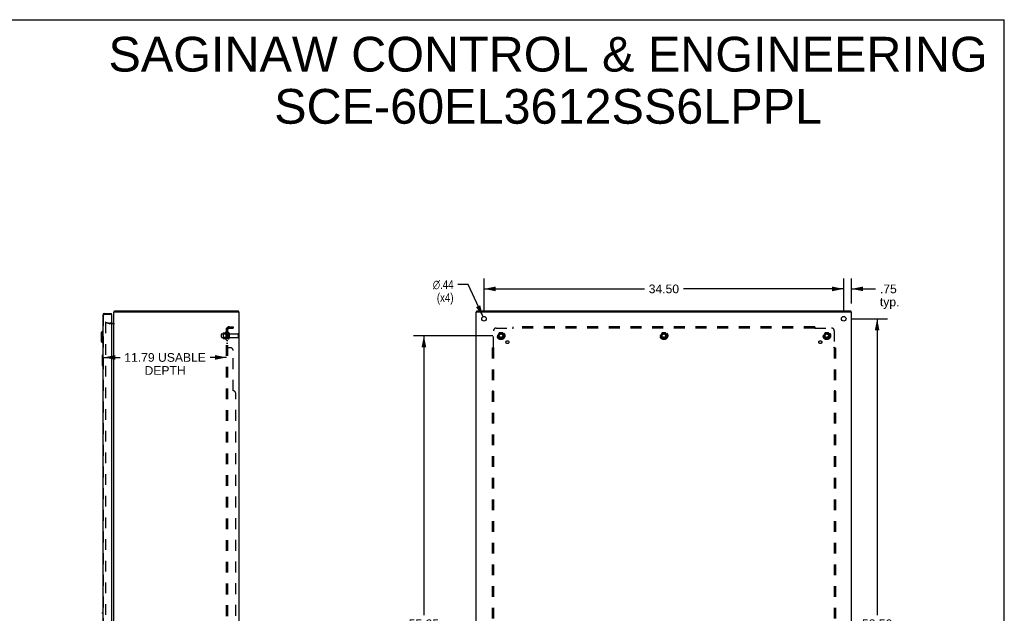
# Model space of a CAD drawing. Header units: inches. Extents: x 0 to 189, y 0 to 122.
# Tile 13 of 13: x 94 to 189, y 65 to 122. Entities that reach past the tile are written whole.
import ezdxf

# ---------------------------------------------------------------- set-up
doc = ezdxf.new("R2010")
doc.units = ezdxf.units.IN
doc.header["$LTSCALE"] = 10.388889
doc.header["$MEASUREMENT"] = 0
doc.linetypes.add('HIDDEN', pattern=[0.2, 0.1, -0.1])
doc.layers.get('0').update_dxf_attribs({"linetype": 'CONTINUOUS'})
for name, color, linetype in [('DEFAULT_2', 8, 'HIDDEN'), ('DIMENSIONS', 7, 'CONTINUOUS'), ('DOOR_ASSEMBLY', 7, 'CONTINUOUS'), ('SUBPANEL', 7, 'CONTINUOUS')]:
    doc.layers.add(name, color=color, linetype=linetype)
doc.styles.get("Standard").update_dxf_attribs({"font": 'arial.ttf'})
doc.styles.add('TEXTSTYLE_1', font='gdt', dxfattribs={"width": 0.8})
doc.dimstyles.new('DIMSTYLE_1', dxfattribs={"dimtxt": 0.833333, "dimasz": 1.111111, "dimexe": 0.09, "dimexo": 0.07, "dimgap": 0.0375, "dimtad": 0, "dimtih": 1, "dimtoh": 1, "dimzin": 4, "dimdsep": 46, "dimtxsty": 'Standard', "dimblk": '_FILLED', "dimblk1": '_FILLED', "dimblk2": '_FILLED', "dimcen": 0.09, "dimadec": 3, "dimazin": 1, "dimtfac": 1, "dimtdec": 3, "dimtofl": 0, "dimtmove": 0, "dimatfit": 3, "dimldrblk": '_FILLED', "dimfxl": 0, "dimtolj": 1, "dimtzin": 4, "dimarcsym": 0})
doc.dimstyles.new('DIMSTYLE_2', dxfattribs={"dimtxt": 0.833333, "dimasz": 1.111111, "dimexe": 0.09, "dimexo": 0.07, "dimgap": 0.09, "dimtad": 0, "dimtih": 1, "dimtoh": 1, "dimzin": 4, "dimdsep": 46, "dimtxsty": 'Standard', "dimblk": '_FILLED', "dimblk1": '_FILLED', "dimblk2": '_FILLED', "dimcen": 0.09, "dimadec": 3, "dimazin": 1, "dimtfac": 1, "dimtdec": 3, "dimtofl": 0, "dimtmove": 0, "dimatfit": 1, "dimldrblk": '_FILLED', "dimfxl": 0, "dimtolj": 1, "dimtzin": 4, "dimarcsym": 0})

# ---------------------------------------------------------------- blocks, each defined once
blk = doc.blocks.new('_FILLED')
at = {"color": 0, "linetype": 'ByBlock'}
blk.add_solid([(0, 0), (-1, 0.2), (-1, -0.2)], dxfattribs=at)
blk = doc.blocks.new('*D1')
at = {"layer": 'DIMENSIONS', "color": 2, "linetype": 'Continuous'}
for p, q in [((138.985, 94.325), (138.985, 97.409)), ((173.485, 94.325), (173.485, 97.409)), ((138.985, 96.409), (154.363, 96.409)), ((173.485, 96.409), (158.108, 96.409))]:
    blk.add_line(p, q, dxfattribs=at)
at = {"layer": 'DIMENSIONS', "color": 2, "linetype": 'Continuous', "xscale": 1.1111111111, "yscale": 1.1111111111, "zscale": 1.1111111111, "rotation": 180}
blk.add_blockref('_FILLED', (138.985, 96.409), dxfattribs=at)
at = {"layer": 'DIMENSIONS', "color": 2, "linetype": 'Continuous', "xscale": 1.1111111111, "yscale": 1.1111111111, "zscale": 1.1111111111}
blk.add_blockref('_FILLED', (173.485, 96.409), dxfattribs=at)
at = {"layer": 'DIMENSIONS', "color": 2, "linetype": 'Continuous', "insert": (156.235, 96.826), "char_height": 0.8333, "width": 2.91202, "attachment_point": 2, "line_spacing_factor": 0.9}
blk.add_mtext('34.50', dxfattribs=at)
blk = doc.blocks.new('*D2')
at = {"layer": 'DIMENSIONS', "color": 2, "linetype": 'Continuous'}
for p, q in [((174.263, 93.547), (177.691, 93.547)), ((176.691, 93.547), (176.691, 65.13)), ((176.691, 35.047), (176.691, 63.464)), ((174.263, 35.047), (177.691, 35.047))]:
    blk.add_line(p, q, dxfattribs=at)
at = {"layer": 'DIMENSIONS', "color": 2, "linetype": 'Continuous', "xscale": 1.1111111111, "yscale": 1.1111111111, "zscale": 1.1111111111}
for p, rotation in [((176.691, 93.547), 90), ((176.691, 35.047), 270)]:
    blk.add_blockref('_FILLED', p, dxfattribs=dict(at, rotation=rotation))
at = {"layer": 'DIMENSIONS', "color": 2, "linetype": 'Continuous', "insert": (176.691, 64.714), "char_height": 0.8333, "width": 2.91202, "attachment_point": 2, "line_spacing_factor": 0.9}
blk.add_mtext('58.50', dxfattribs=at)
blk = doc.blocks.new('*D7')
at = {"layer": 'DIMENSIONS', "color": 2, "linetype": 'Continuous'}
for p, q in [((102.496, 89.836), (104.066, 89.836)), ((114.289, 89.836), (112.719, 89.836))]:
    blk.add_line(p, q, dxfattribs=at)
at = {"layer": 'DIMENSIONS', "color": 2, "linetype": 'Continuous', "xscale": 1.1111111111, "yscale": 1.1111111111, "zscale": 1.1111111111, "rotation": 180}
blk.add_blockref('_FILLED', (102.496, 89.836), dxfattribs=at)
at = {"layer": 'DIMENSIONS', "color": 2, "linetype": 'Continuous', "xscale": 1.1111111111, "yscale": 1.1111111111, "zscale": 1.1111111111}
blk.add_blockref('_FILLED', (114.289, 89.836), dxfattribs=at)
at = {"layer": 'DIMENSIONS', "color": 2, "linetype": 'Continuous', "insert": (108.393, 90.253), "char_height": 0.83333, "width": 7.81908, "attachment_point": 2, "line_spacing_factor": 0.9}
blk.add_mtext('11.79 USABLE\\PDEPTH', dxfattribs=at)
blk = doc.blocks.new('*D10')
at = {"layer": 'DIMENSIONS', "color": 2, "linetype": 'Continuous'}
for p, q in [((173.485, 94.325), (173.485, 97.409)), ((174.235, 95), (174.235, 97.409)), ((173.485, 96.409), (171.263, 96.409)), ((174.235, 96.409), (176.54, 96.409))]:
    blk.add_line(p, q, dxfattribs=at)
at = {"layer": 'DIMENSIONS', "color": 2, "linetype": 'Continuous', "xscale": 1.1111111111, "yscale": 1.1111111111, "zscale": 1.1111111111}
blk.add_blockref('_FILLED', (173.485, 96.409), dxfattribs=at)
at = {"layer": 'DIMENSIONS', "color": 2, "linetype": 'Continuous', "xscale": 1.1111111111, "yscale": 1.1111111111, "zscale": 1.1111111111, "rotation": 180}
blk.add_blockref('_FILLED', (174.235, 96.409), dxfattribs=at)
at = {"layer": 'DIMENSIONS', "color": 2, "linetype": 'Continuous', "insert": (176.956, 96.826), "char_height": 0.8333, "width": 1.87423, "attachment_point": 1, "line_spacing_factor": 0.9}
blk.add_mtext('.75\\Ptyp.', dxfattribs=at)
blk = doc.blocks.new('*D11')
at = {"layer": 'DIMENSIONS', "color": 2, "linetype": 'Continuous'}
for p, q in [((137.449, 96.826), (136.477, 96.826)), ((138.892, 93.745), (137.449, 96.826))]:
    blk.add_line(p, q, dxfattribs=at)
at = {"layer": 'DIMENSIONS', "color": 2, "linetype": 'Continuous', "xscale": 1.1111111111, "yscale": 1.1111111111, "zscale": 1.1111111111, "rotation": 295.1067096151}
blk.add_blockref('_FILLED', (138.892, 93.745), dxfattribs=at)
at = {"layer": 'DIMENSIONS', "color": 2, "linetype": 'Continuous', "insert": (136.06, 97.242), "char_height": 0.83333, "width": 2.72821, "attachment_point": 3, "line_spacing_factor": 0.9, "style": 'TEXTSTYLE_1'}
blk.add_mtext('{\\fgdt;n}\\fArial;.44\\P(x4)', dxfattribs=at)
blk = doc.blocks.new('*D12')
at = {"layer": 'DIMENSIONS', "color": 2, "linetype": 'Continuous'}
for p, q in [((139.832, 91.922), (132.217, 91.922)), ((133.217, 91.922), (133.217, 65.13)), ((133.217, 36.672), (133.217, 63.464)), ((139.832, 36.672), (132.217, 36.672))]:
    blk.add_line(p, q, dxfattribs=at)
at = {"layer": 'DIMENSIONS', "color": 2, "linetype": 'Continuous', "xscale": 1.1111111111, "yscale": 1.1111111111, "zscale": 1.1111111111}
for p, rotation in [((133.217, 91.922), 90), ((133.217, 36.672), 270)]:
    blk.add_blockref('_FILLED', p, dxfattribs=dict(at, rotation=rotation))
at = {"layer": 'DIMENSIONS', "color": 2, "linetype": 'Continuous', "insert": (133.217, 64.714), "char_height": 0.8333, "width": 2.91202, "attachment_point": 2, "line_spacing_factor": 0.9}
blk.add_mtext('55.25', dxfattribs=at)

msp = doc.modelspace()

# ---------------------------------------------------------------- linework, layer by layer
at = {"color": 7, "linetype": 'Continuous'}
for p, q in [((0, 122.222), (188.889, 122.222)), ((188.889, 0), (188.889, 122.222)), ((103.552, 94.222), (103.552, 94.297)), ((115.426, 94.222), (115.426, 94.297)), ((138.298, 94.222), (138.298, 94.297)), ((174.172, 94.222), (174.172, 94.297))]:
    msp.add_line(p, q, dxfattribs=at)
at = {"color": 3, "linetype": 'Continuous'}
for p, q in [((103.489, 34.372), (103.489, 94.222)), ((103.489, 94.222), (115.489, 94.222)), ((103.552, 94.297), (115.426, 94.297)), ((115.489, 34.372), (115.489, 94.222)), ((138.235, 34.372), (138.235, 94.222)), ((138.235, 94.222), (174.235, 94.222)), ((138.298, 94.297), (174.172, 94.297)), ((174.235, 34.372), (174.235, 94.222)), ((103.246, 93.122), (103.419, 93.122))]:
    msp.add_line(p, q, dxfattribs=at)
for points in [[(103.531, 94.254), (103.532, 94.255), (103.533, 94.257), (103.534, 94.258), (103.535, 94.261), (103.536, 94.263), (103.537, 94.265), (103.538, 94.268), (103.539, 94.27), (103.54, 94.273), (103.54, 94.275)], [(103.54, 94.275), (103.542, 94.28), (103.542, 94.283), (103.543, 94.285), (103.544, 94.287), (103.544, 94.288), (103.545, 94.29), (103.546, 94.292), (103.546, 94.293), (103.547, 94.294), (103.548, 94.295), (103.549, 94.296), (103.549, 94.296), (103.55, 94.297), (103.551, 94.297), (103.552, 94.297)]]:
    msp.add_lwpolyline(points, dxfattribs=at)
for centre in [(138.985, 93.547), (173.485, 93.547)]:
    msp.add_circle(centre, 0.219, dxfattribs=at)
for centre, radius, start, end in [((103.634, 94.152), 0.145, 135.39862, 151.13155), ((103.419, 93.192), 0.07, 270, 360)]:
    msp.add_arc(centre, radius, start, end, dxfattribs=at)
at = {"layer": 'DEFAULT_2', "color": 8, "linetype": 'HIDDEN'}
for p, q in [((102.696, 93.226), (102.677, 93.154)), ((102.677, 93.202), (102.677, 93.199)), ((102.677, 93.199), (102.677, 35.394)), ((103.061, 93.051), (102.677, 93.154)), ((102.696, 93.219), (102.694, 93.219)), ((102.696, 93.226), (103.08, 93.123)), ((103.246, 93.122), (103.091, 93.122)), ((103.419, 93.047), (103.091, 93.047)), ((113.789, 91.764), (113.789, 92.079)), ((113.819, 92.109), (114.414, 92.109)), ((113.819, 91.734), (114.414, 91.734)), ((113.953, 92.178), (113.953, 91.666)), ((113.973, 92.105), (113.953, 92.125)), ((113.973, 91.738), (113.953, 91.718)), ((113.964, 92.199), (114.191, 92.199)), ((113.964, 91.644), (114.191, 91.644)), ((113.973, 92.105), (113.973, 91.738)), ((114.269, 92.105), (113.973, 92.105)), ((114.269, 91.738), (113.973, 91.738)), ((114.219, 92.278), (114.219, 91.566)), ((114.269, 92.105), (114.289, 92.125)), ((114.269, 92.105), (114.269, 91.738)), ((114.269, 91.738), (114.289, 91.718)), ((114.289, 92.256), (114.289, 91.588)), ((114.414, 92.179), (114.414, 91.664)), ((114.524, 92.179), (114.524, 91.664)), ((114.587, 92.087), (115.384, 92.087)), ((114.587, 91.757), (115.384, 91.757)), ((115.414, 92.057), (115.414, 91.787)), ((140.447, 92.194), (140.293, 91.927)), ((140.293, 91.917), (140.447, 91.649)), ((140.765, 92.199), (140.456, 92.199)), ((140.765, 91.644), (140.456, 91.644)), ((140.928, 91.927), (140.773, 92.194)), ((140.773, 91.649), (140.928, 91.917)), ((156.072, 92.194), (155.918, 91.927)), ((155.918, 91.917), (156.072, 91.649)), ((156.39, 92.199), (156.081, 92.199)), ((156.39, 91.644), (156.081, 91.644)), ((156.553, 91.927), (156.398, 92.194)), ((156.398, 91.649), (156.553, 91.917)), ((171.697, 92.194), (171.543, 91.927)), ((171.543, 91.917), (171.697, 91.649)), ((172.015, 92.199), (171.706, 92.199)), ((172.015, 91.644), (171.706, 91.644)), ((172.178, 91.927), (172.023, 92.194)), ((172.023, 91.649), (172.178, 91.917))]:
    msp.add_line(p, q, dxfattribs=at)
for points in [[(102.694, 93.219), (102.692, 93.219), (102.69, 93.218), (102.688, 93.217), (102.686, 93.216), (102.684, 93.215), (102.682, 93.214), (102.681, 93.212), (102.68, 93.21), (102.679, 93.208), (102.678, 93.206), (102.677, 93.204), (102.677, 93.202)], [(102.701, 93.219), (102.698, 93.219), (102.696, 93.219), (102.696, 93.219)]]:
    msp.add_lwpolyline(points, dxfattribs=at)
for centre, radius in [((140.61, 91.922), 0.372), ((140.61, 91.922), 0.356), ((140.61, 91.922), 0.312), ((140.61, 91.922), 0.204), ((140.61, 91.922), 0.188), ((140.61, 91.922), 0.183), ((140.61, 91.922), 0.165), ((156.235, 91.922), 0.372), ((156.235, 91.922), 0.356), ((156.235, 91.922), 0.312), ((156.235, 91.922), 0.204), ((156.235, 91.922), 0.188), ((156.235, 91.922), 0.183), ((156.235, 91.922), 0.165), ((171.86, 91.922), 0.372), ((171.86, 91.922), 0.356), ((171.86, 91.922), 0.312), ((171.86, 91.922), 0.204), ((171.86, 91.922), 0.188), ((171.86, 91.922), 0.183), ((171.86, 91.922), 0.165)]:
    msp.add_circle(centre, radius, dxfattribs=at)
for centre, radius, start, end in [((103.091, 93.162), 0.115, 255, 270), ((103.091, 93.162), 0.04, 255, 270), ((103.419, 93.192), 0.145, 270, 321.24508), ((113.819, 92.079), 0.03, 90, 180), ((113.819, 91.764), 0.03, 180, 270), ((114.094, 92.178), 0.141, 174.79195, 180), ((114.094, 91.666), 0.141, 180, 185.20805), ((113.964, 92.189), 0.01, 90, 174.80617), ((113.964, 91.654), 0.01, 185.19383, 270), ((114.173, 92.209), 0.01, 270, 336.03207), ((114.173, 91.634), 0.01, 23.96793, 90), ((114.819, 91.922), 0.698, 149.33687, 156.03207), ((114.819, 91.922), 0.698, 203.96793, 210.66313), ((114.251, 92.256), 0.0384, 0, 145.55034), ((114.469, 92.179), 0.055, 0, 180), ((114.469, 91.664), 0.055, 180, 360), ((114.587, 92.149), 0.0625, 180, 270), ((114.587, 91.694), 0.0625, 90, 180), ((115.384, 92.057), 0.03, 0, 90), ((115.384, 91.787), 0.03, 270, 360), ((140.301, 91.922), 0.01, 150.01268, 209.98829), ((140.456, 92.189), 0.01, 90.01235, 149.98915), ((140.456, 91.654), 0.01, 210.01204, 269.98872), ((140.765, 92.189), 0.01, 30.01204, 89.98872), ((140.765, 91.654), 0.01, 270.01235, 329.98915), ((140.919, 91.922), 0.01, 330.01268, 29.98829), ((155.926, 91.922), 0.01, 150.01268, 209.98829), ((156.081, 92.189), 0.01, 90.01235, 149.98915), ((156.081, 91.654), 0.01, 210.01204, 269.98872), ((156.39, 92.189), 0.01, 30.01204, 89.98872), ((156.39, 91.654), 0.01, 270.01235, 329.98915), ((156.544, 91.922), 0.01, 330.01268, 29.98829), ((171.551, 91.922), 0.01, 150.01268, 209.98829), ((171.706, 92.189), 0.01, 90.01235, 149.98915), ((171.706, 91.654), 0.01, 210.01204, 269.98872), ((172.015, 92.189), 0.01, 30.01204, 89.98872), ((172.015, 91.654), 0.01, 270.01235, 329.98915), ((172.169, 91.922), 0.01, 330.01268, 29.98829), ((114.251, 91.588), 0.0384, 214.44966, 360)]:
    msp.add_arc(centre, radius, start, end, dxfattribs=at)
at = {"layer": 'DOOR_ASSEMBLY', "color": 3, "linetype": 'Continuous'}
for p, q in [((102.421, 93.902), (102.421, 34.692)), ((102.566, 94.047), (103.246, 94.047)), ((103.246, 93.957), (103.246, 34.637))]:
    msp.add_line(p, q, dxfattribs=at)
at = {"layer": 'DOOR_ASSEMBLY', "color": 8, "linetype": 'HIDDEN'}
for p, q in [((102.496, 34.692), (102.496, 93.902)), ((102.566, 93.972), (103.231, 93.972))]:
    msp.add_line(p, q, dxfattribs=at)
at = {"layer": 'DOOR_ASSEMBLY', "color": 7, "linetype": 'Continuous'}
for p, q in [((103.246, 93.972), (103.231, 93.972)), ((103.246, 93.972), (103.246, 94.047)), ((102.264, 92.23), (102.382, 92.348)), ((102.264, 92.23), (102.264, 91.364)), ((102.382, 92.348), (102.382, 91.246)), ((102.382, 92.348), (102.421, 92.348)), ((102.264, 91.364), (102.382, 91.246)), ((102.382, 91.246), (102.421, 91.246)), ((102.361, 90.032), (102.361, 89.062)), ((102.376, 90.047), (102.421, 90.047)), ((102.408, 89.947), (102.408, 89.147)), ((102.376, 89.047), (102.421, 89.047)), ((102.374, 65.301), (102.319, 65.301))]:
    msp.add_line(p, q, dxfattribs=at)
for points in [[(102.406, 89.983), (102.407, 89.977), (102.407, 89.972), (102.407, 89.966), (102.408, 89.959), (102.408, 89.953), (102.408, 89.947)], [(102.408, 89.147), (102.408, 89.141), (102.408, 89.134), (102.407, 89.128), (102.407, 89.122), (102.407, 89.116), (102.406, 89.111)]]:
    msp.add_lwpolyline(points, dxfattribs=at)
at = {"layer": 'DOOR_ASSEMBLY', "color": 3, "linetype": 'Continuous'}
for centre, radius, start, end in [((102.566, 93.902), 0.145, 90, 180), ((103.231, 93.957), 0.015, 0, 90)]:
    msp.add_arc(centre, radius, start, end, dxfattribs=at)
at = {"layer": 'DOOR_ASSEMBLY', "color": 8, "linetype": 'HIDDEN'}
msp.add_arc((102.566, 93.902), 0.07, 90, 180, dxfattribs=at)
at = {"layer": 'DOOR_ASSEMBLY', "color": 7, "linetype": 'Continuous'}
for centre, start, end in [((102.376, 90.032), 90, 180), ((102.406, 90.032), 0, 90), ((102.376, 89.062), 180, 270), ((102.406, 89.062), 270, 360)]:
    msp.add_arc(centre, 0.015, start, end, dxfattribs=at)
at = {"layer": 'SUBPANEL', "color": 8, "linetype": 'HIDDEN'}
for p, q in [((114.289, 35.953), (114.289, 92.641)), ((114.414, 92.641), (114.289, 92.641)), ((114.343, 92.679), (114.44, 92.6)), ((114.368, 92.638), (114.369, 92.638)), ((114.369, 92.638), (114.371, 92.637)), ((114.371, 92.637), (114.372, 92.637)), ((114.372, 92.637), (114.374, 92.637)), ((114.374, 92.637), (114.375, 92.636)), ((114.375, 92.636), (114.377, 92.636)), ((114.377, 92.636), (114.378, 92.635)), ((114.378, 92.635), (114.38, 92.635)), ((114.38, 92.635), (114.381, 92.634)), ((114.381, 92.634), (114.383, 92.634)), ((114.414, 35.953), (114.414, 92.641)), ((114.415, 92.62), (114.414, 92.621)), ((114.526, 92.766), (114.914, 92.766)), ((114.526, 92.641), (114.914, 92.641)), ((114.914, 92.766), (114.914, 92.641)), ((140.141, 92.641), (141.731, 92.641)), ((141.749, 92.659), (141.743, 92.653)), ((141.766, 92.6), (141.766, 92.766)), ((170.704, 92.766), (141.766, 92.766)), ((170.704, 92.641), (141.766, 92.641)), ((170.704, 92.766), (170.704, 92.6)), ((170.739, 92.641), (172.329, 92.641)), ((114.414, 92.172), (114.289, 92.172)), ((114.414, 91.672), (114.289, 91.672)), ((139.891, 90.801), (139.891, 92.391)), ((172.579, 92.391), (172.579, 90.801)), ((114.414, 91.444), (114.289, 91.444)), ((114.414, 91.163), (114.289, 91.163)), ((114.289, 90.8), (114.289, 90.801)), ((114.414, 90.801), (114.289, 90.801)), ((114.29, 90.797), (114.289, 90.798)), ((114.294, 90.791), (114.292, 90.793)), ((114.343, 90.766), (114.341, 90.767)), ((114.664, 90.766), (114.343, 90.766)), ((114.44, 90.772), (114.439, 90.774)), ((139.766, 90.766), (139.766, 37.828)), ((139.766, 90.766), (139.932, 90.766)), ((139.891, 90.766), (139.891, 37.828)), ((172.538, 90.766), (172.704, 90.766)), ((172.579, 90.766), (172.579, 37.828)), ((172.598, 90.783), (172.591, 90.789)), ((172.704, 90.766), (172.704, 37.828)), ((114.914, 86.641), (114.914, 90.516)), ((115.164, 42.203), (115.164, 86.391)), ((139.766, 86.641), (139.891, 86.641)), ((172.704, 86.641), (172.579, 86.641))]:
    msp.add_line(p, q, dxfattribs=at)
for points in [[(114.312, 92.661), (114.308, 92.659), (114.305, 92.658), (114.302, 92.656), (114.299, 92.655), (114.297, 92.653), (114.294, 92.651), (114.292, 92.649), (114.291, 92.647), (114.29, 92.645), (114.289, 92.644), (114.289, 92.642), (114.289, 92.641)], [(114.343, 92.679), (114.341, 92.677), (114.339, 92.675), (114.336, 92.673), (114.333, 92.671), (114.33, 92.669), (114.326, 92.667), (114.322, 92.666), (114.319, 92.664), (114.312, 92.661)], [(114.357, 92.641), (114.357, 92.641), (114.356, 92.641), (114.356, 92.641), (114.355, 92.641), (114.355, 92.641), (114.355, 92.641), (114.354, 92.641), (114.354, 92.641)], [(114.354, 92.641), (114.354, 92.641), (114.354, 92.641), (114.354, 92.641), (114.355, 92.641), (114.355, 92.641), (114.355, 92.641), (114.356, 92.641), (114.356, 92.641), (114.357, 92.64), (114.357, 92.64), (114.358, 92.64), (114.358, 92.64), (114.359, 92.64), (114.359, 92.64), (114.36, 92.64), (114.361, 92.64), (114.361, 92.64), (114.362, 92.64), (114.363, 92.639), (114.363, 92.639), (114.364, 92.639), (114.364, 92.639), (114.365, 92.639), (114.366, 92.639), (114.366, 92.639), (114.367, 92.638), (114.368, 92.638)], [(114.383, 92.634), (114.385, 92.633), (114.385, 92.633), (114.386, 92.633), (114.387, 92.632), (114.388, 92.632), (114.389, 92.632), (114.39, 92.631), (114.391, 92.631), (114.392, 92.631), (114.393, 92.63), (114.394, 92.63), (114.395, 92.629), (114.396, 92.629), (114.397, 92.629), (114.397, 92.628), (114.398, 92.628), (114.399, 92.627), (114.4, 92.627), (114.401, 92.627), (114.402, 92.626), (114.403, 92.626), (114.404, 92.625), (114.404, 92.625), (114.405, 92.625), (114.406, 92.624), (114.407, 92.624), (114.407, 92.624), (114.408, 92.623), (114.409, 92.623), (114.41, 92.623), (114.41, 92.622), (114.411, 92.622), (114.412, 92.621), (114.412, 92.621), (114.413, 92.621), (114.414, 92.62), (114.414, 92.62), (114.415, 92.62), (114.415, 92.619), (114.416, 92.619), (114.416, 92.619), (114.417, 92.618), (114.417, 92.618), (114.418, 92.618), (114.418, 92.618), (114.418, 92.618)], [(114.429, 92.617), (114.427, 92.619), (114.425, 92.621), (114.423, 92.624), (114.421, 92.626), (114.419, 92.628), (114.418, 92.631), (114.416, 92.633), (114.415, 92.635), (114.415, 92.637), (114.414, 92.639), (114.414, 92.641)], [(114.418, 92.618), (114.418, 92.618), (114.418, 92.618), (114.418, 92.618), (114.418, 92.618), (114.418, 92.618), (114.417, 92.618), (114.417, 92.618), (114.417, 92.619), (114.416, 92.619), (114.416, 92.619), (114.415, 92.62), (114.415, 92.62), (114.415, 92.62)], [(114.44, 92.6), (114.44, 92.6), (114.44, 92.601), (114.44, 92.602), (114.44, 92.603), (114.439, 92.604), (114.439, 92.605), (114.438, 92.607), (114.437, 92.608), (114.435, 92.61), (114.434, 92.611), (114.432, 92.613), (114.429, 92.617)], [(141.743, 92.653), (141.741, 92.651), (141.739, 92.649), (141.737, 92.647), (141.736, 92.645), (141.734, 92.644), (141.732, 92.642), (141.731, 92.641)], [(141.744, 92.621), (141.741, 92.626), (141.74, 92.628), (141.738, 92.631), (141.737, 92.633), (141.735, 92.635), (141.734, 92.637), (141.732, 92.639), (141.731, 92.641)], [(141.766, 92.6), (141.765, 92.6), (141.763, 92.601), (141.761, 92.602), (141.76, 92.603), (141.758, 92.604), (141.757, 92.605), (141.755, 92.607), (141.754, 92.608), (141.752, 92.61), (141.751, 92.611), (141.749, 92.613), (141.748, 92.615), (141.747, 92.617), (141.745, 92.619), (141.744, 92.621)], [(141.766, 92.679), (141.765, 92.677), (141.763, 92.675), (141.762, 92.673), (141.76, 92.671), (141.759, 92.669), (141.757, 92.667), (141.755, 92.666), (141.754, 92.664), (141.752, 92.662), (141.751, 92.661), (141.749, 92.659)], [(170.704, 92.679), (170.706, 92.677), (170.707, 92.675), (170.709, 92.673), (170.71, 92.671), (170.712, 92.669), (170.713, 92.667), (170.715, 92.666), (170.716, 92.664), (170.718, 92.662), (170.719, 92.661), (170.721, 92.659)], [(170.704, 92.6), (170.706, 92.6), (170.707, 92.601), (170.709, 92.602), (170.711, 92.603), (170.712, 92.604), (170.714, 92.605), (170.715, 92.607), (170.717, 92.608), (170.718, 92.61), (170.72, 92.611), (170.721, 92.613), (170.722, 92.615), (170.724, 92.617), (170.725, 92.619), (170.726, 92.621), (170.729, 92.626)], [(170.721, 92.659), (170.727, 92.653), (170.729, 92.651), (170.731, 92.649), (170.733, 92.647), (170.735, 92.645), (170.736, 92.644), (170.738, 92.642), (170.739, 92.641)], [(170.729, 92.626), (170.731, 92.628), (170.732, 92.631), (170.734, 92.633), (170.735, 92.635), (170.736, 92.637), (170.738, 92.639), (170.739, 92.641)], [(114.302, 90.786), (114.299, 90.787), (114.297, 90.789), (114.294, 90.791), (114.292, 90.793), (114.291, 90.795), (114.29, 90.797), (114.289, 90.798), (114.289, 90.8), (114.289, 90.801)], [(114.308, 90.783), (114.305, 90.784), (114.302, 90.786), (114.299, 90.787)], [(114.322, 90.777), (114.315, 90.78), (114.312, 90.781), (114.308, 90.783)], [(114.339, 90.769), (114.336, 90.77), (114.333, 90.772), (114.33, 90.773), (114.326, 90.775), (114.322, 90.777)], [(114.343, 90.766), (114.341, 90.767), (114.339, 90.769), (114.336, 90.77), (114.333, 90.772)], [(114.425, 90.788), (114.423, 90.789), (114.421, 90.791), (114.419, 90.792), (114.418, 90.794), (114.416, 90.795), (114.415, 90.797), (114.415, 90.798), (114.414, 90.8), (114.414, 90.801)], [(114.423, 90.789), (114.421, 90.791), (114.419, 90.792), (114.418, 90.794), (114.416, 90.795), (114.415, 90.797), (114.415, 90.798), (114.414, 90.8), (114.414, 90.801)], [(114.439, 90.775), (114.438, 90.777), (114.437, 90.778), (114.435, 90.78), (114.434, 90.781), (114.432, 90.783), (114.43, 90.784), (114.429, 90.785), (114.425, 90.788)], [(114.44, 90.766), (114.44, 90.767), (114.44, 90.769), (114.44, 90.771), (114.44, 90.772), (114.439, 90.774), (114.439, 90.775), (114.438, 90.777), (114.437, 90.778), (114.435, 90.78), (114.434, 90.781), (114.432, 90.783), (114.43, 90.784)], [(114.44, 90.767), (114.44, 90.769), (114.44, 90.771)], [(139.853, 90.766), (139.855, 90.767), (139.857, 90.769), (139.859, 90.77), (139.861, 90.772), (139.863, 90.773), (139.865, 90.775), (139.866, 90.777), (139.868, 90.778), (139.87, 90.78), (139.871, 90.781), (139.873, 90.783)], [(139.873, 90.783), (139.879, 90.789), (139.881, 90.791), (139.883, 90.793), (139.885, 90.795), (139.887, 90.797), (139.888, 90.798), (139.89, 90.8), (139.891, 90.801)], [(139.906, 90.791), (139.904, 90.792), (139.901, 90.794), (139.899, 90.795), (139.897, 90.797), (139.895, 90.798), (139.893, 90.8), (139.891, 90.801)], [(139.932, 90.766), (139.932, 90.767), (139.931, 90.769), (139.93, 90.771), (139.929, 90.772), (139.928, 90.774), (139.927, 90.775), (139.926, 90.777), (139.924, 90.778), (139.922, 90.78), (139.921, 90.781), (139.919, 90.783), (139.917, 90.784), (139.915, 90.785), (139.913, 90.787), (139.911, 90.788), (139.906, 90.791)], [(172.538, 90.766), (172.539, 90.767), (172.539, 90.769), (172.54, 90.771), (172.541, 90.772), (172.542, 90.774), (172.543, 90.775), (172.545, 90.777), (172.546, 90.778), (172.548, 90.78), (172.55, 90.781), (172.551, 90.783), (172.553, 90.784), (172.555, 90.785), (172.557, 90.787), (172.56, 90.788)], [(172.56, 90.788), (172.564, 90.791), (172.567, 90.792), (172.569, 90.794), (172.571, 90.795), (172.573, 90.797), (172.575, 90.798), (172.577, 90.8), (172.579, 90.801)], [(172.591, 90.789), (172.589, 90.791), (172.587, 90.793), (172.586, 90.795), (172.584, 90.797), (172.582, 90.798), (172.58, 90.8), (172.579, 90.801)], [(172.617, 90.766), (172.615, 90.767), (172.613, 90.769), (172.611, 90.77), (172.609, 90.772), (172.607, 90.773), (172.606, 90.775), (172.604, 90.777), (172.602, 90.778), (172.601, 90.78), (172.599, 90.781), (172.598, 90.783)]]:
    msp.add_lwpolyline(points, dxfattribs=at)
for centre, radius in [((140.61, 91.922), 0.25), ((156.235, 91.922), 0.25), ((171.86, 91.922), 0.25), ((141.229, 91.303), 0.141), ((171.241, 91.303), 0.141)]:
    msp.add_circle(centre, radius, dxfattribs=at)
for centre, radius, start, end in [((114.526, 92.529), 0.237, 90, 180), ((114.526, 92.529), 0.112, 90, 180), ((140.141, 92.391), 0.25, 90, 180), ((172.329, 92.391), 0.25, 0, 90), ((114.664, 90.516), 0.25, 0, 90), ((114.914, 86.391), 0.25, 0, 90)]:
    msp.add_arc(centre, radius, start, end, dxfattribs=at)

# ---------------------------------------------------------------- texts
at = {"layer": 'DIMENSIONS', "color": 2, "linetype": 'Continuous', "insert": (145.129, 120.581), "char_height": 3.33333, "width": 84.18835, "attachment_point": 2, "line_spacing_factor": 0.9}
msp.add_mtext('SAGINAW CONTROL & ENGINEERING\\PSCE-60EL3612SS6LPPL', dxfattribs=at)

# ---------------------------------------------------------------- dimensions: what is measured, and where the dimension line sits
at = {"layer": 'DIMENSIONS', "color": 2, "linetype": 'Continuous'}
dim = msp.add_linear_dim(base=(173.485, 96.409), p1=(138.985, 94.255), p2=(173.485, 94.255), dimstyle='DIMSTYLE_1', dxfattribs=at)
dim.commit()
dim.dimension.update_dxf_attribs({"geometry": '*D1', "text_midpoint": (156.233, 96.405), "dimtype": 160})
for base, p1, p2, text, picture, middle in [((173.485, 96.409), (174.235, 94.93), (173.485, 94.255), '<>\\Ptyp.', '*D10', (177.894, 95.784)), ((102.496, 89.836), (114.289, 90.766), (102.496, 93.972), '<> USABLE\\PDEPTH', '*D7', (108.393, 89.211))]:
    dim = msp.add_linear_dim(base=base, p1=p1, p2=p2, angle=180, text=text, dimstyle='DIMSTYLE_1', dxfattribs=at)
    dim.commit()
    dim.dimension.update_dxf_attribs({"geometry": picture, "text_midpoint": middle, "dimtype": 160})
dim = msp.add_diameter_dim_2p(p1=(138.892, 93.745), p2=(139.078, 93.349), text='%%c<>\\P(x4)', dimstyle='DIMSTYLE_2', override={"dimpost": '<>'}, dxfattribs=at)
dim.commit()
dim.dimension.update_dxf_attribs({"geometry": '*D11', "text_midpoint": (134.696, 96.201), "dimtype": 163})
for base, p1, p2, angle, picture, middle in [((176.691, 93.547), (174.193, 35.047), (174.193, 93.547), 90, '*D2', (176.688, 64.292)), ((133.217, 36.672), (139.902, 91.922), (139.902, 36.672), 270, '*D12', (133.217, 64.292))]:
    dim = msp.add_linear_dim(base=base, p1=p1, p2=p2, angle=angle, dimstyle='DIMSTYLE_1', dxfattribs=at)
    dim.commit()
    dim.dimension.update_dxf_attribs({"geometry": picture, "text_midpoint": middle, "dimtype": 160})

doc.saveas('drawing.dxf')
